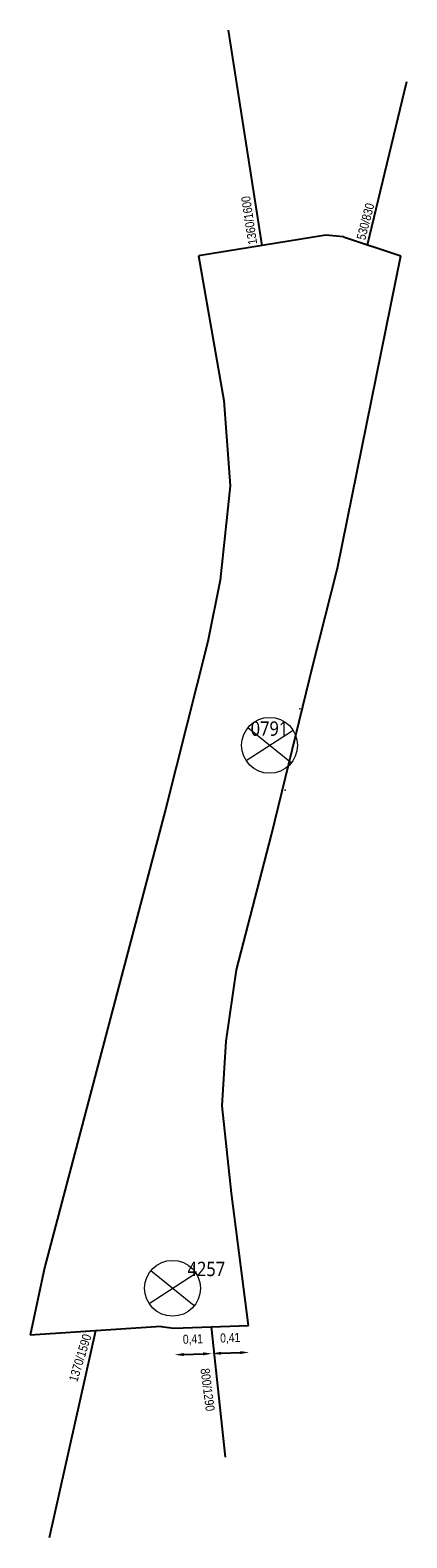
# Model space of a CAD drawing. Extents: x 563335 to 563800, y 5936771 to 5937339.
# Tile 2 of 9: x 563626.29 to 563630.47, y 5936771.21 to 5936787.95. Entities that reach past the tile are written whole.
import ezdxf

# ---------------------------------------------------------------- set-up
doc = ezdxf.new("R2010")
doc.units = 0
for name, color, linetype in [('Achsen_M', 32, 'Continuous'), ('Bauwerke', 250, 'Continuous'), ('bemaßung', 252, 'Continuous')]:
    doc.layers.add(name, color=color, linetype=linetype)
for name, color, linetype, lineweight in [('VERM_Punkt_Nr', 7, 'Continuous', 25), ('VERM_Siel_Symbol', 7, 'Continuous', 18), ('VERM_Topo_Symbol', 7, 'Continuous', 18)]:
    doc.layers.add(name, color=color, linetype=linetype, lineweight=lineweight)
doc.styles.add('Segoe UI', font='segoeui.ttf', dxfattribs={"height": 12})
doc.styles.get("Standard").update_dxf_attribs({"font": 'swissc.ttf'})
doc.styles.add('VERM_ARIAL', font='arial.ttf', dxfattribs={"width": 0.875, "height": 1.6})
doc.dimstyles.new('Beschriftung', dxfattribs={"dimscale": 0, "dimtxt": 0.1, "dimasz": 0.1, "dimexe": 1.25, "dimexo": 0.625, "dimgap": 0.1, "dimtad": 1, "dimtxsty": 'Standard', "dimcen": 0.25, "dimse1": 1, "dimse2": 1, "dimadec": 0, "dimazin": 0, "dimtfac": 1, "dimtmove": 1, "dimatfit": 3, "dimfxl": 1, "dimarcsym": 0})

# ---------------------------------------------------------------- blocks, each defined once
blk = doc.blocks.new('2DECKEL')
at = {"color": 0, "linetype": 'ByBlock', "lineweight": -2}
for p, q in [((-2.6, -1.69), (2.6, 1.69)), ((2.41, -1.95), (-2.41, 1.95))]:
    blk.add_line(p, q, dxfattribs=at)
blk.add_circle((0, 0), 3.1, dxfattribs=at)
at = {"layer": 'VERM_Punkt_Nr', "color": 0, "style": 'VERM_ARIAL', "width": 0.875}
blk.add_attdef('PNR', (4.07, 1.38), '', height=1.6, dxfattribs=at)
blk = doc.blocks.new('*D176')
at = {"layer": 'bemaßung', "color": 0, "lineweight": -2, "transparency": 16777216}
blk.add_line((563628.405, 5936773.263), (563628.619, 5936773.27), dxfattribs=at)
at = {"layer": 'bemaßung', "color": 0, "transparency": 16777216}
for points in [[(563628.404, 5936773.279), (563628.406, 5936773.246), (563628.305, 5936773.259)], [(563628.618, 5936773.286), (563628.619, 5936773.253), (563628.719, 5936773.273)]]:
    blk.add_solid(points, dxfattribs=at)
at = {"layer": 'Defpoints', "color": 0, "transparency": 16777216}
for p in [(563628.295, 5936773.556, 8.464), (563628.709, 5936773.57, 8.464), (563628.719, 5936773.273)]:
    blk.add_point(p, dxfattribs=at)
at = {"layer": 'bemaßung', "color": 0, "transparency": 16777216, "insert": (563628.507, 5936773.426), "char_height": 0.1, "attachment_point": 5, "rotation": 1.8748}
blk.add_mtext('0,41', dxfattribs=at)
blk = doc.blocks.new('*D177')
at = {"layer": 'bemaßung', "color": 0, "lineweight": -2, "transparency": 16777216}
blk.add_line((563627.991, 5936773.249), (563628.205, 5936773.256), dxfattribs=at)
at = {"layer": 'bemaßung', "color": 0, "transparency": 16777216}
for points in [[(563627.991, 5936773.266), (563627.992, 5936773.232), (563627.891, 5936773.246)], [(563628.205, 5936773.273), (563628.206, 5936773.239), (563628.305, 5936773.259)]]:
    blk.add_solid(points, dxfattribs=at)
at = {"layer": 'Defpoints', "color": 0, "transparency": 16777216}
for p in [(563627.882, 5936773.543, 8.464), (563628.295, 5936773.556, 8.464), (563628.305, 5936773.259)]:
    blk.add_point(p, dxfattribs=at)
at = {"layer": 'bemaßung', "color": 0, "transparency": 16777216, "insert": (563628.093, 5936773.412), "char_height": 0.1, "attachment_point": 5, "rotation": 1.8748}
blk.add_mtext('0,41', dxfattribs=at)

msp = doc.modelspace()

# ---------------------------------------------------------------- linework, layer by layer
at = {"layer": 'Achsen_M'}
for p, q in [((563628.862, 5936785.559, 8.464), (563628.487, 5936787.95, 8.464)), ((563630.029, 5936785.567, 8.464), (563630.467, 5936787.38, 8.464)), ((563627.013, 5936773.511, 8.464), (563626.497, 5936771.214, 8.464)), ((563628.295, 5936773.556, 8.464), (563628.451, 5936772.111, 8.464))]:
    msp.add_line(p, q, dxfattribs=at)
at = {"layer": 'Bauwerke'}
for p, q in [((563629.569, 5936785.675, 8.464), (563628.155, 5936785.443, 8.464)), ((563629.764, 5936785.655, 8.464), (563629.569, 5936785.675, 8.464)), ((563629.764, 5936785.655, 8.464), (563630.401, 5936785.444, 8.464)), ((563628.155, 5936785.443, 8.464), (563628.438, 5936783.839, 8.464)), ((563629.699, 5936781.976, 8.464), (563630.401, 5936785.444, 8.464)), ((563628.438, 5936783.839, 8.464), (563628.506, 5936782.89, 8.464)), ((563628.506, 5936782.89, 8.464), (563628.397, 5936781.843, 8.464)), ((563628.397, 5936781.843, 8.464), (563628.259, 5936781.165, 8.464)), ((563629.429, 5936780.913, 8.464), (563629.699, 5936781.976, 8.464)), ((563628.259, 5936781.165, 8.464), (563627.79, 5936779.297, 8.464)), ((563628.966, 5936779.017, 8.464), (563629.429, 5936780.913, 8.464)), ((563627.79, 5936779.297, 8.464), (563626.444, 5936774.212, 8.464)), ((563628.575, 5936777.519, 8.464), (563628.966, 5936779.017, 8.464)), ((563628.462, 5936776.727, 8.464), (563628.575, 5936777.519, 8.464)), ((563628.418, 5936776.011, 8.464), (563628.462, 5936776.727, 8.464)), ((563628.521, 5936775.038, 8.464), (563628.418, 5936776.011, 8.464)), ((563628.709, 5936773.57, 8.464), (563628.521, 5936775.038, 8.464)), ((563626.444, 5936774.212, 8.464), (563626.286, 5936773.465, 8.464)), ((563627.74, 5936773.558, 8.464), (563626.286, 5936773.465, 8.464)), ((563627.74, 5936773.558, 8.464), (563627.882, 5936773.543, 8.464)), ((563627.882, 5936773.543, 8.464), (563628.709, 5936773.57, 8.464))]:
    msp.add_line(p, q, dxfattribs=at)
at = {"layer": 'VERM_Siel_Symbol'}
for p in [(563628.944, 5936780.011, 8.435), (563627.867, 5936773.984, 8.551)]:
    msp.add_point(p, dxfattribs=at)
at = {"layer": 'VERM_Topo_Symbol'}
for p in [(563629.278, 5936780.415, 8.465), (563629.117, 5936779.515, 8.463)]:
    msp.add_point(p, dxfattribs=at)

# ---------------------------------------------------------------- block references
at = {"layer": 'VERM_Siel_Symbol'}
ref = msp.add_blockref('2DECKEL', (563628.944, 5936780.011, 8.435), dxfattribs=dict(at, xscale=0.1, yscale=0.1, zscale=0.1))
ref.add_attrib('PNR', '0791', (563628.734, 5936780.117, 8.435), dxfattribs={"layer": 'VERM_Punkt_Nr', "color": 0, "height": 0.16, "style": 'Segoe UI', "width": 0.875})
ref = msp.add_blockref('2DECKEL', (563627.867, 5936773.984, 8.551), dxfattribs=dict(at, xscale=0.1, yscale=0.1, zscale=0.1))
ref.add_attrib('PNR', '4257', (563628.033, 5936774.119, 8.551), dxfattribs={"layer": 'VERM_Punkt_Nr', "color": 0, "height": 0.16, "style": 'Segoe UI', "width": 0.875})

# ---------------------------------------------------------------- texts
at = {"layer": 'Achsen_M', "char_height": 0.1, "attachment_point": 1}
for s, insert, rotation in [('\\A1;1360/1600', (563628.708, 5936785.563), 98.5753), ('\\A1;530/830', (563629.907, 5936785.638), 75.3571), ('\\A1;1370/1590', (563626.713, 5936772.968), 72.8683), ('\\A1;800/1290', (563628.276, 5936773.101), 277.3084)]:
    msp.add_mtext_dynamic_manual_height_columns(s, width=0.6503, gutter_width=12.5, heights=[0], dxfattribs=dict(at, insert=insert, rotation=rotation))

# ---------------------------------------------------------------- dimensions: what is measured, and where the dimension line sits
at = {"layer": 'bemaßung'}
for p1, p2, picture, middle in [((563627.882, 5936773.543, 8.464), (563628.295, 5936773.556, 8.464), '*D177', (563628.093, 5936773.412)), ((563628.295, 5936773.556, 8.464), (563628.709, 5936773.57, 8.464), '*D176', (563628.507, 5936773.426))]:
    dim = msp.add_aligned_dim(p1=p1, p2=p2, distance=-0.297, dimstyle='Beschriftung', dxfattribs=at)
    dim.commit()
    dim.dimension.update_dxf_attribs({"geometry": picture, "text_midpoint": middle})

doc.saveas('drawing.dxf')
